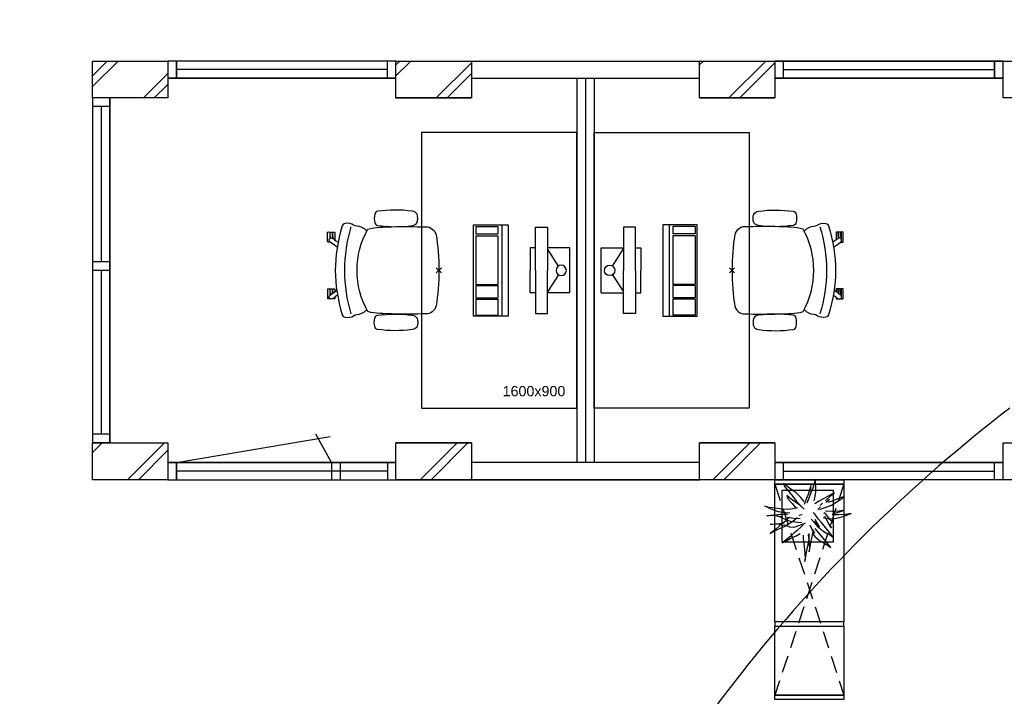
# Model space of a CAD drawing. Header units: millimetres. Extents: x -75976 to 232306, y 42824 to 140527.
# Tile 27 of 199: x 70662 to 76371, y 85365 to 89289. Entities that reach past the tile are written whole.
import ezdxf

# ---------------------------------------------------------------- set-up
doc = ezdxf.new("R2010")
doc.units = ezdxf.units.MM
doc.header["$LTSCALE"] = 400
doc.header["$PDMODE"] = 3
doc.header["$PDSIZE"] = 15
doc.linetypes.add('HIDDEN', pattern=[0.375, 0.25, -0.125])
for name, color, linetype in [('-gd', 2, 'Continuous'), ('-ve', 2, 'HIDDEN'), ('inlay', 6, 'Continuous'), ('inr', 4, 'Continuous'), ('plant', 114, 'Continuous'), ('plat', 5, 'Continuous'), ('sona-s008_ip0', 7, 'Continuous'), ('symbol', 1, 'Continuous'), ('timmerwerk-ge', 150, 'Continuous'), ('timmerwerk-ve', 8, 'HIDDEN')]:
    doc.layers.add(name, color=color, linetype=linetype)
doc.layers.add('mat-kalkzandsteen', color=5, linetype='Continuous', lineweight=25)
doc.layers.add('None', color=7, linetype='Continuous', lineweight=9)
doc.styles.add('Arial', font='arial.ttf', dxfattribs={"height": 176.388889})

# ---------------------------------------------------------------- blocks, each defined once
blk = doc.blocks.new('*X34')
at = {"layer": 'None', "lineweight": 9}
for p, q in [((-38807.4, 2770.4), (-38658.9, 2919)), ((-38448.6, 2705), (-38370.4, 2783.2))]:
    blk.add_line(p, q, dxfattribs=at)
blk = doc.blocks.new('*X35')
at = {"layer": 'None', "lineweight": 9}
for p, q in [((-37047.4, 2833.4), (-36961.8, 2919)), ((-36751.6, 2705), (-36610.4, 2846.1))]:
    blk.add_line(p, q, dxfattribs=at)
blk = doc.blocks.new('*X36')
at = {"layer": 'None', "lineweight": 9}
for p, q in [((-35287.4, 2896.3), (-35264.8, 2919)), ((-35054.5, 2705), (-34850.4, 2909.1))]:
    blk.add_line(p, q, dxfattribs=at)
blk = doc.blocks.new('*X45')
at = {"layer": 'None', "lineweight": 9}
for p, q in [((-38807.4, 649.1), (-38751.6, 705)), ((-38541.3, 491), (-38370.4, 661.9))]:
    blk.add_line(p, q, dxfattribs=at)
blk = doc.blocks.new('*X46')
at = {"layer": 'None', "lineweight": 9}
blk.add_line((-36844.2, 491), (-36630.2, 705), dxfattribs=at)
blk = doc.blocks.new('*X47')
at = {"layer": 'None', "lineweight": 9}
blk.add_line((-35147.2, 491), (-34933.2, 705), dxfattribs=at)
blk = doc.blocks.new('*X113')
at = {"layer": 'None', "lineweight": 9}
for p, q in [((-37047.4, 2833.4), (-36961.8, 2919)), ((-36751.6, 2705), (-36610.4, 2846.1))]:
    blk.add_line(p, q, dxfattribs=at)
blk = doc.blocks.new('*X114')
at = {"layer": 'None', "lineweight": 9}
for p, q in [((-35287.4, 2896.3), (-35264.8, 2919)), ((-35054.5, 2705), (-34850.4, 2909.1))]:
    blk.add_line(p, q, dxfattribs=at)
blk = doc.blocks.new('*X121')
at = {"layer": 'None', "lineweight": 9}
for p, q in [((-37047.4, 2833.4), (-36961.8, 2919)), ((-36751.6, 2705), (-36610.4, 2846.1))]:
    blk.add_line(p, q, dxfattribs=at)
blk = doc.blocks.new('*X122')
at = {"layer": 'None', "lineweight": 9}
for p, q in [((-35287.4, 2896.3), (-35264.8, 2919)), ((-35054.5, 2705), (-34850.4, 2909.1))]:
    blk.add_line(p, q, dxfattribs=at)
blk = doc.blocks.new('*X123')
at = {"layer": 'None', "lineweight": 9}
blk.add_line((-33357.4, 2705), (-33143.4, 2919), dxfattribs=at)
blk = doc.blocks.new('*X125')
at = {"layer": 'None', "lineweight": 9}
blk.add_line((-36844.2, 491), (-36630.2, 705), dxfattribs=at)
blk = doc.blocks.new('*X126')
at = {"layer": 'None', "lineweight": 9}
blk.add_line((-35147.2, 491), (-34933.2, 705), dxfattribs=at)
blk = doc.blocks.new('*X127')
at = {"layer": 'None', "lineweight": 9}
blk.add_line((-33450.1, 491), (-33236.1, 705), dxfattribs=at)
blk = doc.blocks.new('SONA-S008_B2')
at = {"layer": '-gd'}
blk.add_open_spline([(-253, -509.5), (-87.8, -560.2), (87.8, -560.2), (253, -509.5)], degree=3, dxfattribs=at)
for points in [[(-206.6, -15.8), (-79.4, 5.3), (79.6, 5.3), (206.6, -15.8)], [(-253, -73.9), (-253.4, -51.6), (-233.1, -20.2), (-206.6, -15.8)], [(206.6, -15.8), (233.1, -20.2), (253.4, -51.6), (253, -73.9)], [(-253, -272.1), (-257.1, -206.8), (-252.1, -139.2), (-253, -73.9)], [(253, -73.9), (252.1, -139.2), (257.1, -206.8), (253, -272.1)], [(-342.5, -153.6), (-353.5, -221.1), (-351.5, -287.6), (-342.5, -355.4)], [(-325.3, -126.1), (-337, -131.7), (-340.4, -140.8), (-342.5, -153.6)], [(-277.9, -126.1), (-287.8, -121.3), (-315.3, -121.3), (-325.3, -126.1)], [(-260.7, -153.6), (-262.7, -140.8), (-266.2, -131.7), (-277.9, -126.1)], [(-260.7, -355.4), (-251.6, -287.6), (-249.7, -221.1), (-260.7, -153.6)], [(260.6, -355.4), (251.6, -287.6), (249.7, -221.1), (260.6, -153.6)], [(260.6, -153.6), (262.7, -140.8), (266.2, -131.7), (277.9, -126.1)], [(277.9, -126.1), (287.8, -121.3), (315.3, -121.3), (325.3, -126.1)], [(325.3, -126.1), (337, -131.7), (340.4, -140.8), (342.5, -153.6)], [(342.5, -153.6), (353.4, -221.1), (351.5, -287.6), (342.5, -355.4)], [(-238.9, -411.5), (-253, -365.7), (-250.2, -318.7), (-253, -272.1)], [(253, -272.1), (250.2, -318.7), (253, -365.7), (238.9, -411.5)], [(-250.7, -332.5), (-253.1, -331.7), (-255.4, -330.9), (-257.6, -330.2)], [(-255.2, -303.9), (-254.1, -304.3), (-252.9, -304.7), (-251.7, -305.1)], [(256.9, -323.2), (255, -323.8), (253.1, -324.4), (251, -325.1)], [(251.9, -297.7), (252.9, -297.4), (253.8, -297.1), (254.7, -296.8)], [(-342.5, -355.4), (-341.5, -363), (-333.6, -369.9), (-326.1, -371.8)], [(-326.1, -371.8), (-310.3, -375.7), (-292.8, -375.7), (-277, -371.8)], [(-277, -371.8), (-269.5, -369.9), (-261.7, -363), (-260.7, -355.4)], [(277, -371.8), (269.5, -369.9), (261.7, -363), (260.6, -355.4)], [(326.1, -371.8), (310.3, -375.7), (292.8, -375.7), (277, -371.8)], [(342.5, -355.4), (341.5, -363), (333.6, -369.9), (326.1, -371.8)], [(-227.3, -418.1), (-247.1, -436.6), (-255.7, -455.2), (-255.5, -473.7)], [(238.9, -411.5), (95.4, -494.5), (-95.5, -494.5), (-238.9, -411.5)], [(255.5, -473.7), (255.7, -455.2), (247.1, -436.6), (227.3, -418.1)], [(-255.5, -473.7), (-255.4, -489), (-270.3, -500.1), (-272.1, -515.2)], [(272.1, -515.2), (270.3, -500.1), (255.4, -489), (255.5, -473.7)], [(-272.1, -515.2), (-274.4, -533.8), (-273.7, -555.7), (-258.6, -560.1)], [(-258.6, -560.1), (-77.4, -613.6), (78.8, -613.6), (258.6, -560.1)], [(258.6, -560.1), (273.7, -555.6), (274.4, -533.8), (272.1, -515.2)], [(-222.4, -606.9), (-222.4, -604.9), (-220.7, -603.3), (-218.7, -603.3)], [(-222.4, -615.1), (-222.4, -615.1), (-222.4, -606.9), (-222.4, -606.9)], [(-218.8, -615.1), (-218.8, -615.1), (-222.4, -615.1), (-222.4, -615.1)], [(-222.4, -629.9), (-222.4, -629.9), (-222.4, -618.1), (-222.4, -618.1)], [(-222.4, -618.1), (-222.4, -618.1), (-198.5, -618.1), (-198.5, -618.1)], [(-198.5, -615.1), (-198.5, -615.1), (-218.8, -615.1), (-218.8, -615.1)], [(-218.7, -603.3), (-218.7, -603.3), (-192, -603.3), (-176.8, -603.3)], [(-198.5, -618.1), (-198.5, -618.1), (-198.5, -615.1), (-198.5, -615.1)], [(-198.5, -615.1), (-198.5, -615.1), (-186.7, -615.2), (-186.7, -615.2)], [(-198.5, -618.1), (-198.5, -618.1), (-189.1, -618.2), (-187.1, -618.2)], [(-182.7, -633.4), (-188.4, -629.2), (-189.7, -621.1), (-185.5, -615.4)], [(-185.4, -615.2), (-186.2, -615.2), (-186.7, -615.2), (-186.7, -615.2)], [(-186.7, -615.2), (-186.7, -615.2), (-186.7, -616.4), (-186.7, -617.3)], [(-185.5, -615.4), (-185.5, -615.4), (-176.5, -602.9), (-162.6, -583.8)], [(-134.5, -588.9), (-152.4, -613.6), (-164.7, -630.5), (-164.7, -630.5)], [(-162.8, -628), (-162.8, -629.2), (-162.8, -630.1), (-162.8, -630.1)], [(106.4, -606.6), (106.4, -604.6), (108, -603), (110, -603)], [(106.4, -614.8), (106.4, -614.8), (106.4, -606.6), (106.4, -606.6)], [(110.1, -614.8), (110.1, -614.8), (106.4, -614.8), (106.4, -614.8)], [(106.4, -629.7), (106.4, -629.7), (106.4, -617.8), (106.4, -617.8)], [(106.4, -617.8), (106.4, -617.8), (130.3, -617.8), (130.3, -617.8)], [(110, -603), (110, -603), (115.6, -603), (123.1, -603)], [(130.3, -614.8), (130.3, -614.8), (110.1, -614.8), (110.1, -614.8)], [(143.1, -630.4), (143.1, -630.4), (131.8, -614.9), (115.2, -592)], [(130.3, -617.8), (130.3, -617.8), (130.3, -614.8), (130.3, -614.8)], [(130.3, -614.8), (130.3, -614.8), (130.9, -614.8), (131.7, -614.8)], [(130.3, -617.8), (130.3, -617.8), (131.9, -617.8), (133.9, -617.8)], [(143.7, -587.5), (156, -604.4), (163.9, -615.2), (163.9, -615.2)], [(154.9, -602.9), (159.4, -602.9), (162.3, -602.9), (162.3, -602.9)], [(163.9, -615.2), (168.1, -621), (166.8, -629.1), (161.1, -633.2)], [(162.3, -602.9), (164.4, -602.9), (166, -604.6), (166, -606.6)], [(166, -614.8), (166, -614.8), (164.6, -614.8), (163.5, -614.8)], [(165.3, -617.8), (165.8, -617.8), (166, -617.8), (166, -617.8)], [(166, -606.6), (166, -606.6), (166, -614.8), (166, -614.8)], [(166, -617.8), (166, -617.8), (166, -618.6), (166, -619.9)], [(166, -625.7), (166, -627.8), (166, -629.6), (166, -629.6)], [(-222.5, -641.1), (-222.5, -641.1), (-222.4, -632.9), (-222.4, -632.9)], [(-218.8, -644.8), (-220.8, -644.8), (-222.5, -643.1), (-222.5, -641.1)], [(-198.6, -630), (-198.6, -630), (-222.4, -629.9), (-222.4, -629.9)], [(-222.4, -632.9), (-222.4, -632.9), (-218.8, -632.9), (-218.8, -632.9)], [(-218.8, -632.9), (-218.8, -632.9), (-198.6, -633), (-198.6, -633)], [(-166.5, -644.9), (-166.5, -644.9), (-218.8, -644.8), (-218.8, -644.8)], [(-198.6, -633), (-198.6, -633), (-198.6, -630), (-198.6, -630)], [(-198.6, -630), (-198.6, -630), (-186.7, -630), (-186.7, -630)], [(-198.6, -633), (-198.6, -633), (-186.7, -633), (-186.7, -633)], [(-185.9, -630), (-186.4, -630), (-186.7, -630), (-186.7, -630)], [(-186.7, -630), (-186.7, -630), (-186.7, -633), (-186.7, -633)], [(-186.7, -633), (-186.7, -633), (-185.3, -633), (-183.1, -633)], [(-164.7, -630.5), (-168.8, -636.2), (-176.9, -637.5), (-182.7, -633.4)], [(-182.7, -633.4), (-182.7, -633.4), (-182.7, -633.4), (-182.7, -633.4)], [(-167.1, -633), (-166.7, -633), (-166.5, -633), (-166.5, -633)], [(-166.5, -633), (-166.5, -633), (-162.9, -633.1), (-162.9, -633.1)], [(-162.9, -641.3), (-162.9, -643.3), (-164.5, -644.9), (-166.5, -644.9)], [(-162.8, -630.1), (-162.8, -630.1), (-163.4, -630.1), (-164.4, -630)], [(-162.9, -633.1), (-162.9, -633.1), (-162.9, -641.3), (-162.9, -641.3)], [(130.3, -629.6), (130.3, -629.6), (106.4, -629.7), (106.4, -629.7)], [(106.4, -640.9), (106.4, -640.9), (106.4, -632.7), (106.4, -632.7)], [(106.4, -632.7), (106.4, -632.7), (110.1, -632.7), (110.1, -632.7)], [(110.1, -644.5), (108.1, -644.5), (106.5, -642.9), (106.4, -640.9)], [(110.1, -632.7), (110.1, -632.7), (130.3, -632.6), (130.3, -632.6)], [(162.4, -644.4), (162.4, -644.4), (110.1, -644.5), (110.1, -644.5)], [(130.3, -632.6), (130.3, -632.6), (130.3, -629.6), (130.3, -629.6)], [(130.3, -629.6), (130.3, -629.6), (142.1, -629.6), (142.1, -629.6)], [(130.3, -632.6), (130.3, -632.6), (142.2, -632.6), (142.2, -632.6)], [(142.5, -629.6), (142.3, -629.6), (142.1, -629.6), (142.1, -629.6)], [(142.1, -629.6), (142.1, -629.6), (142.2, -632.6), (142.2, -632.6)], [(142.2, -632.6), (142.2, -632.6), (143.3, -632.6), (145.1, -632.6)], [(161.1, -633.2), (155.3, -637.4), (147.2, -636.1), (143.1, -630.4)], [(161.1, -633.2), (161.1, -633.2), (161.1, -633.2), (161.1, -633.2)], [(161.8, -632.6), (162.2, -632.6), (162.4, -632.6), (162.4, -632.6)], [(162.4, -632.6), (162.4, -632.6), (166, -632.6), (166, -632.6)], [(166, -640.8), (166, -642.8), (164.4, -644.4), (162.4, -644.4)], [(166, -629.6), (166, -629.6), (165.4, -629.6), (164.4, -629.6)], [(166, -632.6), (166, -632.6), (166, -640.8), (166, -640.8)]]:
    blk.add_open_spline(points, degree=3)
at = {"layer": 'sona-s008_ip0'}
blk.add_point((0, 0), dxfattribs=at)
blk = doc.blocks.new('SYMB-CMP4_B2')
for p, q in [((-130, 558.1), (130, 558.1)), ((-130, 558.1), (-130, 428.1)), ((130, 558.1), (130, 428.1)), ((-25.3, 491.9), (-125, 428.1)), ((25.3, 491.9), (125, 428.1)), ((-250, 358.1), (-250, 428.1)), ((-250, 428.1), (0, 428.1)), ((250, 428.1), (0, 428.1)), ((250, 358.1), (250, 428.1)), ((0, 358.1), (-250, 358.1)), ((-130, 358.1), (-130, 328.1)), ((0, 358.1), (250, 358.1)), ((130, 358.1), (130, 328.1)), ((-130, 328.1), (0, 328.1)), ((130, 328.1), (0, 328.1)), ((265, 200), (-265, 200)), ((-265, 200), (-265, 0)), ((265, 0), (265, 200)), ((265, 162.9), (-265, 162.9)), ((-166.8, 141.5), (-259.7, 141.5)), ((-259.7, 12.9), (-259.7, 141.5)), ((-166.8, 12.9), (-166.8, 141.5)), ((-88, 141.5), (-159.1, 141.5)), ((-159.1, 12.9), (-159.1, 141.5)), ((-88, 12.9), (-88, 141.5)), ((200.4, 141.5), (-81.5, 141.5)), ((-81.5, 12.9), (-81.5, 141.5)), ((200.4, 12.9), (200.4, 141.5)), ((254.7, 141.5), (212.3, 141.5)), ((212.3, 12.9), (212.3, 141.5)), ((254.7, 12.9), (254.7, 141.5)), ((-265, 0), (265, 0)), ((-166.8, 12.9), (-259.7, 12.9)), ((-88, 12.9), (-159.1, 12.9)), ((200.4, 12.9), (-81.5, 12.9)), ((254.7, 12.9), (212.3, 12.9))]:
    blk.add_line(p, q)
blk.add_circle((0, 508.1), 30)
blk = doc.blocks.new('boom nieuw 01')
at = {"layer": 'plant', "extrusion": (0, -4.44089e-16, -1)}
for p, q in [((-238, 749), (-257, 677)), ((-238, 749), (-257, 677)), ((-225, 789), (-238, 749)), ((-225, 789), (-238, 749)), ((-225, 745), (-225, 789)), ((-225, 745), (-225, 789)), ((-219, 696), (-225, 745)), ((-219, 696), (-225, 745)), ((-574, 694), (-627, 737)), ((-627, 737), (-616, 698)), ((-574, 694), (-627, 737)), ((-627, 737), (-616, 698)), ((-616, 698), (-564, 639)), ((-616, 698), (-564, 639)), ((-519, 654), (-574, 694)), ((-519, 654), (-574, 694)), ((-564, 639), (-510, 574)), ((-564, 639), (-510, 574)), ((-467, 618), (-519, 654)), ((-467, 618), (-519, 654)), ((-298, 670), (-316, 598)), ((-285, 709), (-298, 670)), ((-285, 665), (-285, 709)), ((-279, 616), (-285, 665)), ((-257, 677), (-284, 619)), ((-257, 677), (-284, 619)), ((-227, 576), (-219, 630)), ((-227, 576), (-219, 630)), ((-219, 630), (-219, 696)), ((-219, 630), (-219, 696)), ((-531, 541), (-584, 584)), ((-584, 584), (-573, 545)), ((-531, 541), (-584, 584)), ((-584, 584), (-573, 545)), ((-573, 545), (-520, 486)), ((-573, 545), (-520, 486)), ((-476, 501), (-531, 541)), ((-476, 501), (-531, 541)), ((-510, 574), (-463, 510)), ((-510, 574), (-463, 510)), ((-424, 465), (-476, 501)), ((-424, 465), (-476, 501)), ((-412, 565), (-467, 618)), ((-412, 565), (-467, 618)), ((-463, 510), (-423, 466)), ((-463, 510), (-423, 466)), ((-369, 511), (-412, 565)), ((-369, 511), (-412, 565)), ((-344, 540), (-368, 472)), ((-316, 598), (-344, 540)), ((-308, 551), (-333, 488)), ((-308, 551), (-333, 488)), ((-284, 619), (-308, 551)), ((-284, 619), (-308, 551)), ((-243, 519), (-227, 576)), ((-243, 519), (-227, 576)), ((-187, 511), (-234, 479)), ((-187, 511), (-234, 479)), ((-119, 548), (-187, 511)), ((-55, 579), (-119, 548)), ((-55, 579), (-119, 548)), ((-101, 524), (-55, 560)), ((-101, 524), (-55, 560)), ((-95, 500), (-50, 537)), ((-4, 517), (-70, 496)), ((-4, 517), (-70, 496)), ((9, 617), (-55, 579)), ((9, 617), (-55, 579)), ((-55, 560), (-36, 579)), ((-55, 560), (-36, 579)), ((-36, 579), (9, 617)), ((-36, 579), (9, 617)), ((73, 551), (-4, 517)), ((73, 551), (-4, 517)), ((20, 490), (61, 517)), ((20, 490), (61, 517)), ((61, 517), (92, 539)), ((61, 517), (92, 539)), ((126, 569), (73, 551)), ((126, 569), (73, 551)), ((92, 539), (126, 569)), ((92, 539), (126, 569)), ((-831, 440), (-863, 451)), ((-863, 451), (-808, 440)), ((-831, 440), (-863, 451)), ((-863, 451), (-808, 440)), ((-793, 417), (-831, 440)), ((-793, 417), (-831, 440)), ((-808, 440), (-733, 432)), ((-808, 440), (-733, 432)), ((-751, 400), (-793, 417)), ((-751, 400), (-793, 417)), ((-690, 378), (-751, 400)), ((-690, 378), (-751, 400)), ((-733, 432), (-646, 419)), ((-733, 432), (-646, 419)), ((-601, 365), (-690, 378)), ((-601, 365), (-690, 378)), ((-646, 419), (-567, 415)), ((-646, 419), (-567, 415)), ((-567, 415), (-510, 423)), ((-567, 415), (-510, 423)), ((-520, 486), (-467, 421)), ((-520, 486), (-467, 421)), ((-510, 423), (-451, 434)), ((-510, 423), (-451, 434)), ((-369, 412), (-424, 465)), ((-369, 412), (-424, 465)), ((-423, 466), (-397, 444)), ((-423, 466), (-397, 444)), ((-195, 409), (-161, 444)), ((-170, 410), (-128, 424)), ((-170, 410), (-128, 424)), ((-167, 460), (-136, 488)), ((-167, 460), (-136, 488)), ((-128, 424), (-78, 443)), ((-128, 424), (-78, 443)), ((-15, 385), (-100, 387)), ((-15, 385), (-100, 387)), ((-78, 443), (-25, 464)), ((-78, 443), (-25, 464)), ((-25, 464), (20, 490)), ((-25, 464), (20, 490)), ((71, 388), (-15, 385)), ((71, 388), (-15, 385)), ((51, 371), (104, 389)), ((51, 371), (104, 389)), ((140, 402), (71, 388)), ((140, 402), (71, 388)), ((104, 389), (140, 402)), ((104, 389), (140, 402)), ((-838, 331), (-790, 339)), ((-838, 331), (-790, 339)), ((-787, 335), (-838, 331)), ((-787, 335), (-838, 331)), ((-790, 339), (-724, 343)), ((-790, 339), (-724, 343)), ((-737, 335), (-787, 335)), ((-737, 335), (-787, 335)), ((-691, 320), (-737, 335)), ((-724, 343), (-665, 349)), ((-724, 343), (-665, 349)), ((-636, 315), (-691, 320)), ((-636, 315), (-691, 320)), ((-642, 298), (-680, 321)), ((-642, 298), (-680, 321)), ((-665, 349), (-613, 352)), ((-665, 349), (-613, 352)), ((-604, 263), (-648, 228)), ((-604, 263), (-648, 228)), ((-601, 281), (-642, 298)), ((-601, 281), (-642, 298)), ((-613, 352), (-578, 349)), ((-613, 352), (-578, 349)), ((-553, 314), (-604, 263)), ((-553, 314), (-604, 263)), ((-547, 362), (-601, 365)), ((-547, 362), (-601, 365)), ((-540, 259), (-601, 281)), ((-540, 259), (-601, 281)), ((-583, 313), (-496, 300)), ((-583, 313), (-496, 300)), ((-568, 225), (-511, 263)), ((-568, 225), (-511, 263)), ((-451, 246), (-540, 259)), ((-451, 246), (-540, 259)), ((-511, 263), (-472, 292)), ((-511, 263), (-472, 292)), ((-496, 300), (-417, 296)), ((-496, 300), (-417, 296)), ((-472, 292), (-455, 309)), ((-472, 292), (-455, 309)), ((-398, 347), (-436, 328)), ((-398, 347), (-436, 328)), ((-281, 288), (-232, 238)), ((-281, 288), (-232, 238)), ((-231, 344), (-254, 371)), ((-231, 344), (-254, 371)), ((-194, 216), (-242, 260)), ((-194, 216), (-242, 260)), ((-233, 285), (-204, 233)), ((-233, 285), (-204, 233)), ((-192, 292), (-231, 344)), ((-192, 292), (-231, 344)), ((-151, 244), (-192, 292)), ((-151, 244), (-192, 292)), ((-127, 307), (-59, 290)), ((-127, 307), (-59, 290)), ((-105, 362), (-122, 364)), ((-105, 362), (-122, 364)), ((-113, 330), (-85, 277)), ((-113, 330), (-85, 277)), ((-83, 336), (-105, 362)), ((-83, 336), (-105, 362)), ((-85, 277), (-56, 224)), ((-85, 277), (-56, 224)), ((-43, 284), (-83, 336)), ((-43, 284), (-83, 336)), ((-59, 290), (16, 294)), ((-59, 290), (16, 294)), ((-3, 235), (-43, 284)), ((-3, 235), (-43, 284)), ((69, 341), (-16, 343)), ((69, 341), (-16, 343)), ((-5, 354), (51, 371)), ((-5, 354), (51, 371)), ((16, 294), (79, 310)), ((16, 294), (79, 310)), ((154, 344), (69, 341)), ((154, 344), (69, 341)), ((79, 310), (135, 327)), ((79, 310), (135, 327)), ((135, 327), (188, 345)), ((135, 327), (188, 345)), ((224, 359), (154, 344)), ((224, 359), (154, 344)), ((188, 345), (224, 359)), ((188, 345), (224, 359)), ((-748, 141), (-796, 107)), ((-748, 141), (-796, 107)), ((-796, 107), (-737, 139)), ((-796, 107), (-737, 139)), ((-794, 221), (-746, 230)), ((-794, 221), (-746, 230)), ((-743, 226), (-794, 221)), ((-743, 226), (-794, 221)), ((-722, 163), (-748, 141)), ((-722, 163), (-748, 141)), ((-746, 230), (-680, 234)), ((-746, 230), (-680, 234)), ((-694, 225), (-743, 226)), ((-694, 225), (-743, 226)), ((-737, 139), (-688, 167)), ((-737, 139), (-688, 167)), ((-686, 193), (-722, 163)), ((-686, 193), (-722, 163)), ((-647, 211), (-694, 225)), ((-647, 211), (-694, 225)), ((-688, 167), (-620, 196)), ((-688, 167), (-620, 196)), ((-648, 228), (-686, 193)), ((-648, 228), (-686, 193)), ((-680, 234), (-621, 240)), ((-680, 234), (-621, 240)), ((-592, 206), (-647, 211)), ((-592, 206), (-647, 211)), ((-620, 196), (-568, 225)), ((-620, 196), (-568, 225)), ((-549, 186), (-592, 206)), ((-549, 186), (-592, 206)), ((-496, 183), (-549, 186)), ((-496, 183), (-549, 186)), ((-454, 144), (-497, 109)), ((-454, 144), (-497, 109)), ((-392, 219), (-496, 183)), ((-392, 219), (-496, 183)), ((-403, 195), (-454, 144)), ((-403, 195), (-454, 144)), ((-397, 243), (-451, 246)), ((-397, 243), (-451, 246)), ((-369, 232), (-403, 195)), ((-369, 232), (-403, 195)), ((-354, 238), (-392, 219)), ((-354, 238), (-392, 219)), ((-297, 215), (-269, 162)), ((-297, 215), (-269, 162)), ((-269, 162), (-239, 109)), ((-269, 162), (-239, 109)), ((-263, 89), (-248, 155)), ((-263, 89), (-248, 155)), ((-232, 238), (-199, 194)), ((-232, 238), (-199, 194)), ((-186, 120), (-227, 169)), ((-186, 120), (-227, 169)), ((-204, 233), (-174, 186)), ((-204, 233), (-174, 186)), ((-199, 194), (-138, 143)), ((-199, 194), (-138, 143)), ((-174, 186), (-194, 216)), ((-174, 186), (-194, 216)), ((-33, 98), (-151, 244)), ((-33, 98), (-151, 244)), ((-138, 143), (-93, 116)), ((-138, 143), (-93, 116)), ((-56, 224), (-25, 178)), ((-56, 224), (-25, 178)), ((-25, 178), (-46, 207)), ((-25, 178), (-46, 207)), ((-597, 22), (-646, -12)), ((-597, 22), (-646, -12)), ((-646, -12), (-586, 20)), ((-646, -12), (-586, 20)), ((-572, 44), (-597, 22)), ((-572, 44), (-597, 22)), ((-586, 20), (-537, 48)), ((-586, 20), (-537, 48)), ((-535, 74), (-572, 44)), ((-535, 74), (-572, 44)), ((-537, 48), (-469, 77)), ((-537, 48), (-469, 77)), ((-497, 109), (-535, 74)), ((-497, 109), (-535, 74)), ((-469, 77), (-417, 106)), ((-469, 77), (-417, 106)), ((-380, 87), (-378, 37)), ((-380, 87), (-378, 37)), ((-378, 37), (-372, -25)), ((-378, 37), (-372, -25)), ((-317, 95), (-308, 24)), ((-317, 95), (-308, 24)), ((-317, -32), (-303, 34)), ((-317, -32), (-303, 34)), ((-308, 24), (-304, -32)), ((-308, 24), (-304, -32)), ((-303, 34), (-304, 107)), ((-303, 34), (-304, 107)), ((-293, -58), (-278, 12)), ((-293, -58), (-278, 12)), ((-278, 12), (-263, 89)), ((-278, 12), (-263, 89)), ((-267, 114), (-235, 70)), ((-267, 114), (-235, 70)), ((-235, 70), (-173, 19)), ((-235, 70), (-173, 19)), ((-69, -25), (-186, 120)), ((-69, -25), (-186, 120)), ((-173, 19), (-128, -8)), ((-173, 19), (-128, -8)), ((-93, 116), (-36, 86)), ((-93, 116), (-36, 86)), ((-36, 86), (2, 56)), ((-36, 86), (2, 56)), ((2, 56), (-33, 98)), ((2, 56), (-33, 98)), ((-372, -25), (-363, -96)), ((-372, -25), (-363, -96)), ((-363, -96), (-359, -152)), ((-363, -96), (-359, -152)), ((-348, -178), (-333, -108)), ((-348, -178), (-333, -108)), ((-333, -108), (-317, -32)), ((-333, -108), (-317, -32)), ((-304, -32), (-299, -81)), ((-304, -32), (-299, -81)), ((-303, -124), (-293, -58)), ((-303, -124), (-293, -58)), ((-299, -81), (-303, -124)), ((-299, -81), (-303, -124)), ((-128, -8), (-72, -38)), ((-128, -8), (-72, -38)), ((-72, -38), (-33, -68)), ((-72, -38), (-33, -68)), ((-33, -68), (-69, -25)), ((-33, -68), (-69, -25)), ((-359, -152), (-354, -201)), ((-359, -152), (-354, -201)), ((-358, -244), (-348, -178)), ((-358, -244), (-348, -178)), ((-354, -201), (-358, -244)), ((-354, -201), (-358, -244))]:
    blk.add_line(p, q, dxfattribs=at)
at = {"layer": 'timmerwerk-ge', "linetype": 'Continuous', "extrusion": (0, -4.44089e-16, -1)}
for p, q in [((0, 647), (-647, 647)), ((-647, 647), (-647, 0)), ((0, 0), (0, 647)), ((-647, 0), (0, 0))]:
    blk.add_line(p, q, dxfattribs=at)

msp = doc.modelspace()

# ---------------------------------------------------------------- linework, layer by layer
at = {"layer": 'inlay'}
for p, q in [((71570.35564, 89049.0182), (71570.35564, 88949.0182)), ((76313.35564, 89049.0182), (76313.35564, 88949.0182))]:
    msp.add_line(p, q, dxfattribs=at)
for points in [[(72793.35564, 88999.0182), (71570.35564, 88999.0182)], [(75090.35564, 88999.0182), (76313.35564, 88999.0182)], [(71133.35564, 88785.0182), (71133.35564, 87885.0182)], [(71133.35564, 87835.0182), (71133.35564, 86885.0182)]]:
    msp.add_lwpolyline(points, dxfattribs=at)
for centre, radius, start, end in [((67287.49374, 96730.76184), 7749.2104, 211.34224314, 316.946223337), ((81715.37469, 80093.59334), 8741.72153, 127.43372594, 155.24006298)]:
    msp.add_arc(centre, radius, start, end, dxfattribs=at)
at = {"layer": 'inr'}
for points in [[(72991.85564, 88635.0182), (72991.85564, 87035.0182), (73891.85564, 87035.0182), (73891.85564, 88635.0182)], [(74891.85564, 88635.0182), (74891.85564, 87035.0182), (73991.85564, 87035.0182), (73991.85564, 88635.0182)]]:
    msp.add_lwpolyline(points, close=True, dxfattribs=at)
at = {"layer": 'mat-kalkzandsteen', "lineweight": 25}
for p, q in [((75090.35564, 88949.0182), (75090.35564, 89049.0182)), ((76313.35564, 88949.0182), (76313.35564, 89049.0182)), ((73891.85564, 88949.0182), (73891.85564, 86721.0182)), ((73941.85564, 88949.0182), (73941.85564, 86721.0182)), ((73991.85564, 88949.0182), (73991.85564, 86721.0182)), ((71083.35564, 88835.0182), (71083.35564, 86835.0182)), ((71083.35564, 88835.0182), (71083.35564, 86835.0182)), ((71183.35564, 88835.0182), (71183.35564, 86835.0182)), ((71183.35564, 88835.0182), (71183.35564, 86835.0182)), ((72843.35564, 88835.0182), (73280.35564, 88835.0182)), ((74603.35564, 88835.0182), (75040.35564, 88835.0182)), ((71570.35564, 86721.0182), (72461.90022, 86872.42389)), ((72470.35564, 86721.0182), (72378.98714, 86884.26993)), ((73280.35564, 86835.0182), (72843.35564, 86835.0182)), ((75040.35564, 86835.0182), (74603.35564, 86835.0182)), ((75090.35564, 86621.0182), (75090.35564, 86721.0182)), ((76313.35564, 86621.0182), (76313.35564, 86721.0182)), ((71520.35564, 86621.0182), (74603.35564, 86621.0182)), ((76363.35564, 86621.0182), (73280.35564, 86621.0182))]:
    msp.add_line(p, q, dxfattribs=at)
for points in [[(71083.35564, 89049.0182), (71520.35564, 89049.0182), (71520.35564, 88835.0182), (71083.35564, 88835.0182)], [(71083.35564, 89049.0182), (71520.35564, 89049.0182), (71520.35564, 88835.0182), (71083.35564, 88835.0182)], [(72843.35564, 89049.0182), (73280.35564, 89049.0182), (73280.35564, 88835.0182), (72843.35564, 88835.0182)], [(72843.35564, 89049.0182), (73280.35564, 89049.0182), (73280.35564, 88835.0182), (72843.35564, 88835.0182)], [(72843.35564, 89049.0182), (73280.35564, 89049.0182), (73280.35564, 88835.0182), (72843.35564, 88835.0182)], [(74603.35564, 89049.0182), (75040.35564, 89049.0182), (75040.35564, 88835.0182), (74603.35564, 88835.0182)], [(74603.35564, 89049.0182), (75040.35564, 89049.0182), (75040.35564, 88835.0182), (74603.35564, 88835.0182)], [(74603.35564, 89049.0182), (75040.35564, 89049.0182), (75040.35564, 88835.0182), (74603.35564, 88835.0182)], [(76363.35564, 89049.0182), (76800.35564, 89049.0182), (76800.35564, 88835.0182), (76363.35564, 88835.0182)], [(76363.35564, 89049.0182), (76800.35564, 89049.0182), (76800.35564, 88835.0182), (76363.35564, 88835.0182)], [(76363.35564, 89049.0182), (76800.35564, 89049.0182), (76800.35564, 88835.0182), (76363.35564, 88835.0182)], [(71083.35564, 86835.0182), (71520.35564, 86835.0182), (71520.35564, 86621.0182), (71083.35564, 86621.0182)], [(72843.35564, 86835.0182), (73280.35564, 86835.0182), (73280.35564, 86621.0182), (72843.35564, 86621.0182)], [(74603.35564, 86835.0182), (75040.35564, 86835.0182), (75040.35564, 86621.0182), (74603.35564, 86621.0182)], [(74603.35564, 86835.0182), (75040.35564, 86835.0182), (75040.35564, 86621.0182), (74603.35564, 86621.0182)], [(76363.35564, 86835.0182), (76800.35564, 86835.0182), (76800.35564, 86621.0182), (76363.35564, 86621.0182)], [(76363.35564, 86835.0182), (76800.35564, 86835.0182), (76800.35564, 86621.0182), (76363.35564, 86621.0182)]]:
    msp.add_lwpolyline(points, close=True, dxfattribs=at)
for points in [[(72843.35564, 89049.0182), (71520.35564, 89049.0182)], [(73280.35564, 89049.0182), (74603.35564, 89049.0182)], [(76363.35564, 89049.0182), (75040.35564, 89049.0182)], [(75040.35564, 89049.0182), (76363.35564, 89049.0182)], [(71520.35564, 88949.0182), (72843.35564, 88949.0182)], [(72843.35564, 88949.0182), (71520.35564, 88949.0182)], [(73280.35564, 88949.0182), (74603.35564, 88949.0182)], [(76363.35564, 88949.0182), (75040.35564, 88949.0182)], [(76363.35564, 88949.0182), (75040.35564, 88949.0182)], [(75040.35564, 88949.0182), (76363.35564, 88949.0182)], [(71183.35564, 86835.0182), (71183.35564, 88835.0182)], [(71183.35564, 88835.0182), (71183.35564, 86835.0182)], [(72843.35564, 86721.0182), (71520.35564, 86721.0182)], [(71520.35564, 86721.0182), (72843.35564, 86721.0182)], [(72843.35564, 86721.0182), (71520.35564, 86721.0182)], [(74603.35564, 86721.0182), (73280.35564, 86721.0182)], [(76363.35564, 86721.0182), (75040.35564, 86721.0182)], [(75040.35564, 86721.0182), (76363.35564, 86721.0182)], [(76363.35564, 86721.0182), (75040.35564, 86721.0182)], [(75040.35564, 86721.0182), (76363.35564, 86721.0182)], [(72793.35564, 86671.0182), (71570.35564, 86671.0182)], [(75090.35564, 86671.0182), (76313.35564, 86671.0182)], [(76363.35564, 86621.0182), (75040.35564, 86621.0182)]]:
    msp.add_lwpolyline(points, dxfattribs=at)
at = {"layer": 'plat'}
for p, q in [((71570.35564, 88949.0182), (71570.35564, 89049.0182)), ((72793.35564, 88949.0182), (72793.35564, 89049.0182)), ((75090.35564, 88949.0182), (75090.35564, 89049.0182)), ((76313.35564, 88949.0182), (76313.35564, 89049.0182)), ((71183.35564, 88785.0182), (71083.35564, 88785.0182)), ((71183.35564, 87885.0182), (71083.35564, 87885.0182)), ((71183.35564, 87835.0182), (71083.35564, 87835.0182)), ((71183.35564, 86885.0182), (71083.35564, 86885.0182)), ((71183.35564, 86835.0182), (71083.35564, 86835.0182)), ((71570.35564, 86621.0182), (71570.35564, 86721.0182)), ((71570.35564, 86721.0182), (71570.35564, 86621.0182)), ((72470.35564, 86721.0182), (72470.35564, 86621.0182)), ((72520.35564, 86721.0182), (72520.35564, 86621.0182)), ((72793.35564, 86721.0182), (72793.35564, 86621.0182))]:
    msp.add_line(p, q, dxfattribs=at)
for points in [[(71083.35564, 86835.0182), (71520.35564, 86835.0182), (71520.35564, 86621.0182), (71083.35564, 86621.0182)], [(72843.35564, 86835.0182), (73280.35564, 86835.0182), (73280.35564, 86621.0182), (72843.35564, 86621.0182)]]:
    msp.add_lwpolyline(points, close=True, dxfattribs=at)
at = {"layer": 'timmerwerk-ge'}
for points in [[(75040.35564, 86596.0182), (75040.35564, 86621.0182), (75440.35564, 86621.0182), (75440.35564, 86596.0182)], [(75040.35564, 86596.0182), (75440.35564, 86596.0182), (75440.35564, 85796.0182), (75040.35564, 85796.0182)], [(75040.35564, 85796.0182), (75040.35564, 85771.0182), (75440.35564, 85771.0182), (75440.35564, 85796.0182)], [(75040.35564, 85771.0182), (75440.35564, 85771.0182), (75440.35564, 85371.0182), (75040.35564, 85371.0182)], [(75040.35564, 85346.0182), (75040.35564, 85371.0182), (75440.35564, 85371.0182), (75440.35564, 85346.0182)]]:
    msp.add_lwpolyline(points, close=True, dxfattribs=at)
at = {"layer": 'timmerwerk-ve'}
for p, q in [((75440.35564, 86596.0182), (75040.35564, 85371.0182)), ((75040.35564, 86596.0182), (75440.35564, 85371.0182))]:
    msp.add_line(p, q, dxfattribs=at)

# ---------------------------------------------------------------- block references
at = {"layer": '-ve', "xscale": 0.4608, "yscale": 0.4608, "zscale": 0.4608}
msp.add_blockref('boom nieuw 01', (75379.41463, 86259.70733), dxfattribs=at)
at = {"layer": 'inr', "rotation": 270}
msp.add_blockref('SONA-S008_B2', (73091.85564, 87835.0182), dxfattribs=at)
at = {"layer": 'inr', "xscale": -1, "rotation": 90}
msp.add_blockref('SONA-S008_B2', (74791.85564, 87835.0182), dxfattribs=at)
at = {"layer": 'mat-kalkzandsteen'}
for name, p in [('*X34', (109890.79627, 86130.0182)), ('*X121', (108130.79627, 86130.0182)), ('*X35', (109890.79627, 86130.0182)), ('*X113', (109890.79627, 86130.0182)), ('*X122', (108130.79627, 86130.0182)), ('*X36', (109890.79627, 86130.0182)), ('*X114', (109890.79627, 86130.0182)), ('*X123', (108130.79627, 86130.0182)), ('*X45', (109890.79627, 86130.0182)), ('*X125', (108130.79627, 86130.0182)), ('*X126', (108130.79627, 86130.0182)), ('*X46', (109890.79627, 86130.0182)), ('*X127', (108130.79627, 86130.0182)), ('*X47', (109890.79627, 86130.0182))]:
    msp.add_blockref(name, p, dxfattribs=at)
at = {"layer": 'symbol', "xscale": -1, "rotation": 270}
msp.add_blockref('SYMB-CMP4_B2', (73293.34434, 87835.0182), dxfattribs=at)
at = {"layer": 'symbol', "rotation": 90.00000000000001}
msp.add_blockref('SYMB-CMP4_B2', (74590.36694, 87835.0182), dxfattribs=at)

# ---------------------------------------------------------------- texts
at = {"layer": 'plat', "insert": (73461.7131, 87164.27099), "char_height": 59.266667, "attachment_point": 1, "style": 'Arial'}
msp.add_mtext('1600x900', dxfattribs=at)

doc.saveas('drawing.dxf')
